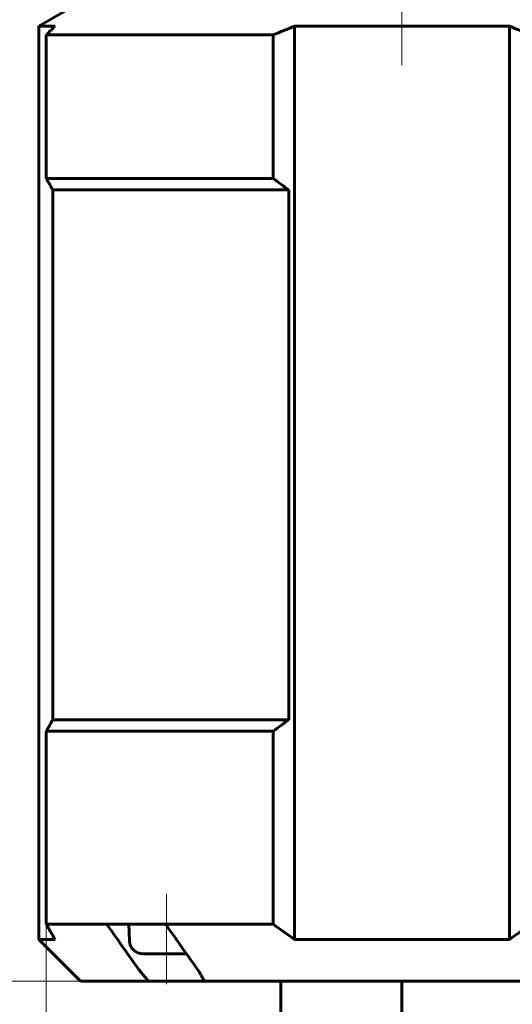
# Model space of a CAD drawing. Header units: millimetres. Extents: x 0 to 297, y 0 to 420.
# Tile 18 of 31: x 57 to 89, y 265 to 330. Entities that reach past the tile are written whole.
import ezdxf

# ---------------------------------------------------------------- set-up
doc = ezdxf.new("R2010")
doc.units = ezdxf.units.MM
for name, pattern in [('K5LT_AXLED', [12, 7.5, -1.5, 1.5, -1.5]), ('K5LT_BASIC', [0]), ('K5LT_THIN', [0])]:
    doc.linetypes.add(name, pattern=pattern)
doc.layers.add('Системный слой', color=7, linetype='Continuous')
doc.layers.add('Системный слой (1)', color=7, linetype='Continuous', true_color=0x6c6c6c)
doc.styles.add('KDIMTEXTSTYLE', font='txt', dxfattribs={"width": 0.96, "oblique": 15, "height": 5})
doc.styles.add('KTEXTSTYLE', font='txt', dxfattribs={"width": 0.96, "height": 5})
doc.dimstyles.new('KDIMSTYLE (0.50)', dxfattribs={"dimtxt": 5, "dimasz": 1, "dimexe": 2, "dimexo": 0, "dimgap": 1, "dimtad": 1, "dimlfac": 2, "dimtxsty": 'KDIMTEXTSTYLE', "dimsah": 1, "dimcen": 0, "dimdle": 1, "dimadec": 0, "dimazin": 0, "dimtfac": 0.667, "dimtmove": 0, "dimatfit": 3, "dimfxl": 1, "dimtvp": 1, "dimtolj": 1, "dimtzin": 0, "dimarcsym": 0})

# ---------------------------------------------------------------- blocks, each defined once
blk = doc.blocks.new('U10')
at = {"layer": 'Системный слой (1)', "color": 143, "linetype": 'K5LT_BASIC', "lineweight": 60, "true_color": 0x33acca}
for p, q in [((64.841, 268.725), (66.394, 268.725)), ((66.394, 268.725), (67.713, 268.725))]:
    blk.add_line(p, q, dxfattribs=at)
blk = doc.blocks.new('D0')
at = {"layer": 'Системный слой (1)'}
for points in [[(35.069, 345.425), (34.41, 350.425), (33.752, 345.425), (34.41, 345.925)], [(34.41, 255.425), (35.069, 260.425), (34.41, 259.925), (33.752, 260.425)]]:
    blk.add_hatch(color=7, dxfattribs=at).paths.add_polyline_path(points)
at = {"layer": 'Системный слой (1)', "color": 7, "linetype": 'K5LT_THIN', "lineweight": 18, "true_color": 0xffffff}
for p, q in [((61.451, 350.425), (32.41, 350.425)), ((33.752, 345.425), (34.41, 350.425)), ((34.41, 350.425), (35.069, 345.425)), ((34.41, 255.425), (34.41, 350.425)), ((34.41, 345.925), (33.752, 345.425)), ((35.069, 345.425), (34.41, 345.925)), ((34.41, 255.425), (33.752, 260.425)), ((33.752, 260.425), (34.41, 259.925)), ((34.41, 259.925), (35.069, 260.425)), ((35.069, 260.425), (34.41, 255.425)), ((76.201, 255.425), (32.41, 255.425))]:
    blk.add_line(p, q, dxfattribs=at)
blk.add_wipeout([(33.41, 295.863), (26.029, 295.863), (26.029, 309.421), (33.41, 309.421)]).dxf.layer = 'Системный слой (1)'
at = {"layer": 'Системный слой (1)', "color": 7, "insert": (26.823, 295.863), "char_height": 5, "attachment_point": 1, "rotation": 90, "style": 'KTEXTSTYLE'}
blk.add_mtext('\\fArial|b0|c204|p34;\\H5.0;\\W1.000;\\Q15;\\fGOST Type AU|b0|i0|c204|p34;\\Q15;\\W0.960;189,5', dxfattribs=at)
blk = doc.blocks.new('KDIMARROW_01')
at = {"layer": 'Системный слой'}
blk.add_hatch(color=0, dxfattribs=at).paths.add_polyline_path([(0, 0), (-5, 0.658), (-4.5, 0), (-5, -0.658)])
at = {"layer": 'Системный слой', "color": 0, "linetype": 'K5LT_THIN', "lineweight": 18}
for p, q in [((-4.5, 0), (-5, 0.658)), ((-5, 0.658), (0, 0)), ((0, 0), (-5, -0.658)), ((-5, -0.658), (-4.5, 0))]:
    blk.add_line(p, q, dxfattribs=at)
at = {"layer": 'Системный слой (1)', "color": 0, "linetype": 'K5LT_THIN', "lineweight": 18}
blk.add_line((81.951, 336.425), (81.451, 336.425), dxfattribs=at)
blk = doc.blocks.new('D1')
at = {"layer": 'Системный слой (1)'}
for points in [[(45.844, 345.425), (45.186, 350.425), (44.528, 345.425), (45.186, 345.925)], [(45.186, 266.925), (45.844, 271.925), (45.186, 271.425), (44.528, 271.925)]]:
    blk.add_hatch(color=7, dxfattribs=at).paths.add_polyline_path(points)
at = {"layer": 'Системный слой (1)', "color": 7, "linetype": 'K5LT_THIN', "lineweight": 18, "true_color": 0xffffff}
for p, q in [((61.451, 350.425), (43.186, 350.425)), ((44.528, 345.425), (45.186, 350.425)), ((45.186, 350.425), (45.844, 345.425)), ((45.186, 266.925), (45.186, 350.425)), ((45.186, 345.925), (44.528, 345.425)), ((45.844, 345.425), (45.186, 345.925)), ((45.186, 266.925), (44.528, 271.925)), ((44.528, 271.925), (45.186, 271.425)), ((45.186, 271.425), (45.844, 271.925)), ((45.844, 271.925), (45.186, 266.925)), ((68.872, 266.925), (43.186, 266.925))]:
    blk.add_line(p, q, dxfattribs=at)
blk.add_wipeout([(44.186, 303.465), (36.804, 303.465), (36.804, 313.467), (44.186, 313.467)]).dxf.layer = 'Системный слой (1)'
at = {"layer": 'Системный слой (1)', "color": 7, "insert": (37.599, 303.465), "char_height": 5, "attachment_point": 1, "rotation": 90, "style": 'KTEXTSTYLE'}
blk.add_mtext('\\fArial|b0|c204|p34;\\H5.0;\\W1.000;\\Q15;\\fGOST Type AU|b0|i0|c204|p34;\\Q15;\\W0.960;167', dxfattribs=at)
blk = doc.blocks.new('D5')
at = {"layer": 'Системный слой (1)'}
for points in [[(63.446, 188.942), (62.946, 189.6), (63.446, 190.258), (58.446, 189.6)], [(120.451, 189.6), (115.451, 190.258), (115.951, 189.6), (115.451, 188.942)]]:
    blk.add_hatch(color=7, dxfattribs=at).paths.add_polyline_path(points)
at = {"layer": 'Системный слой (1)', "color": 7, "linetype": 'K5LT_THIN', "lineweight": 18, "true_color": 0xffffff}
for p, q in [((120.451, 278.396), (120.451, 187.6)), ((58.446, 270.675), (58.446, 187.6)), ((58.446, 189.6), (63.446, 190.258)), ((63.446, 190.258), (62.946, 189.6)), ((115.951, 189.6), (115.451, 190.258)), ((115.451, 190.258), (120.451, 189.6)), ((63.446, 188.942), (58.446, 189.6)), ((58.446, 189.6), (120.451, 189.6)), ((62.946, 189.6), (63.446, 188.942)), ((120.451, 189.6), (115.451, 188.942)), ((115.451, 188.942), (115.951, 189.6))]:
    blk.add_line(p, q, dxfattribs=at)
blk.add_wipeout([(84.371, 190.6), (84.371, 197.982), (94.119, 197.982), (94.119, 190.6)]).dxf.layer = 'Системный слой (1)'
at = {"layer": 'Системный слой (1)', "color": 7, "insert": (84.371, 197.188), "char_height": 5, "attachment_point": 1, "style": 'KTEXTSTYLE'}
blk.add_mtext('\\fArial|b0|c204|p34;\\H5.0;\\W1.000;\\Q15;\\fGOST Type AU|b0|i0|c204|p34;\\Q15;\\W0.960;124', dxfattribs=at)

msp = doc.modelspace()

# ---------------------------------------------------------------- linework, layer by layer
at = {"layer": 'Системный слой (1)', "color": 30, "linetype": 'K5LT_AXLED', "lineweight": 18, "true_color": 0xff8000}
for p, q in [((81.9507, 327.4038), (81.9507, 352.4245)), ((66.3944, 266.7245), (66.3944, 272.6745))]:
    msp.add_line(p, q, dxfattribs=at)
at = {"layer": 'Системный слой (1)', "color": 143, "linetype": 'K5LT_BASIC', "lineweight": 60, "true_color": 0x33acca}
for p, q in [((60.4507, 331.4245), (57.9507, 329.9812)), ((57.9507, 269.6745), (57.9507, 329.9812)), ((57.9507, 329.9812), (59.0281, 329.9812)), ((74.8405, 329.9812), (81.9507, 329.9812)), ((74.8405, 269.6745), (74.8405, 329.9812)), ((81.9507, 329.9812), (89.0609, 329.9812)), ((89.0609, 269.6745), (89.0609, 329.9812)), ((58.4459, 329.4038), (73.4347, 329.4038)), ((58.4459, 319.9245), (58.4459, 329.4038)), ((73.4347, 319.9245), (73.4347, 329.4038)), ((58.4459, 319.9245), (73.4347, 319.9245)), ((58.8796, 319.1745), (58.8796, 284.1745)), ((58.8796, 319.1745), (74.4818, 319.1745)), ((74.4818, 319.1745), (74.4818, 284.1745)), ((58.8796, 284.1745), (74.4818, 284.1745)), ((58.4459, 283.4245), (73.4347, 283.4245)), ((58.4459, 270.6745), (58.4459, 283.4245)), ((73.4347, 270.6745), (73.4347, 283.4245)), ((58.4459, 270.6745), (62.4358, 270.6745)), ((62.4358, 270.6745), (66.3249, 270.6745)), ((63.9419, 269.5853), (63.8944, 270.6745)), ((66.3249, 270.6745), (73.4347, 270.6745)), ((57.9507, 269.6745), (60.7007, 266.9245)), ((57.9507, 269.6745), (59.0281, 269.6745)), ((74.8405, 269.6745), (89.0609, 269.6745)), ((60.7007, 266.9245), (65.202, 266.9245)), ((65.202, 266.9245), (68.8724, 266.9245)), ((68.8724, 266.9245), (95.029, 266.9245)), ((73.9507, 261.1745), (73.9507, 266.9245)), ((81.9507, 261.1745), (81.9507, 266.9245))]:
    msp.add_line(p, q, dxfattribs=at)
msp.add_arc((64.8411, 269.6245), 0.9, 182.5, 270, dxfattribs=at)
for points in [[(59.0281, 329.9812), (58.8334, 329.7933), (58.6393, 329.6007), (58.4459, 329.4038)], [(74.8405, 329.9812), (74.3703, 329.7933), (73.9018, 329.6007), (73.4347, 329.4038)], [(89.0609, 329.9812), (89.5311, 329.7933), (89.9997, 329.6007), (90.4667, 329.4038)], [(58.8796, 319.1745), (58.7341, 319.4211), (58.5896, 319.6712), (58.4459, 319.9245)], [(74.4818, 319.1745), (74.1307, 319.4211), (73.7817, 319.6712), (73.4347, 319.9245)], [(58.8796, 284.1745), (58.7341, 283.928), (58.5896, 283.6779), (58.4459, 283.4245)], [(74.4818, 284.1745), (74.1307, 283.928), (73.7817, 283.6779), (73.4347, 283.4245)], [(59.0281, 269.6745), (58.8324, 270.0014), (58.6384, 270.3351), (58.4459, 270.6745)], [(64.4498, 267.8458), (63.7782, 268.7883), (63.1069, 269.7312), (62.4358, 270.6745)], [(68.3389, 267.8458), (67.6673, 268.7883), (66.996, 269.7312), (66.3249, 270.6745)], [(74.8405, 269.6745), (74.368, 270.0014), (73.8996, 270.3351), (73.4347, 270.6745)], [(89.0609, 269.6745), (89.5334, 270.0014), (90.0018, 270.3351), (90.4667, 270.6745)]]:
    msp.add_open_spline(points, degree=3, dxfattribs=at)
for points, knots in [([(65.202, 266.9245), (65.1088, 267.0255), (64.9284, 267.2293), (64.6768, 267.5373), (64.523, 267.743), (64.4498, 267.8458)], [0, 0, 0, 0, 1.9907027, 3.9906117, 6, 6, 6, 6]), ([(68.8724, 266.9245), (68.8297, 267.0209), (68.7356, 267.2138), (68.5599, 267.5208), (68.4203, 267.7316), (68.3389, 267.8458)], [0, 0, 0, 0, 1.8900813, 3.7777326, 6, 6, 6, 6])]:
    msp.add_open_spline(points, degree=3, knots=knots, dxfattribs=at)

# ---------------------------------------------------------------- block references
at = {"layer": 'Системный слой (1)'}
msp.add_blockref('U10', (0, 0), dxfattribs=at)

# ---------------------------------------------------------------- next in the draw order: dimensions: what is measured, and where the dimension line sits
at = {"layer": 'Системный слой (1)', "color": 7}
dim = msp.add_linear_dim(base=(34.4104, 255.4245), p1=(61.4507, 350.4245), p2=(76.2007, 255.4245), angle=90, text='\\fGOST Type AU|b0|c204|p34;\\H5.0;\\W0.960;\\Q15;\\fGOST Type AU|b0|c204|p34;\\H5.0;\\W0.960;\\Q15;\\fGOST Type AU|b0|i0|c204|p34;\\Q15;189,5', dimstyle='KDIMSTYLE (0.50)', override={"dimexo": 0, "dimblk1": 'KDIMARROW_01', "dimblk2": 'KDIMARROW_01', "dimse1": 0, "dimse2": 0, "dimclrt": 7, "dimtolj": 1}, dxfattribs=at)
dim.commit()
dim.dimension.update_dxf_attribs({"geometry": 'D0', "text_midpoint": (34.4104, 302.9245), "dimtype": 160})

# ---------------------------------------------------------------- next in the draw order: dimensions: what is measured, and where the dimension line sits
dim = msp.add_linear_dim(base=(45.1862, 266.9245), p1=(61.4507, 350.4245), p2=(68.8724, 266.9245), angle=90, dimstyle='KDIMSTYLE (0.50)', override={"dimexo": 0, "dimpost": '\\fGOST Type AU|b0|c204|p34;\\H5.0;\\W0.960;\\Q15;<>', "dimblk1": 'KDIMARROW_01', "dimblk2": 'KDIMARROW_01', "dimse1": 0, "dimse2": 0, "dimclrt": 7, "dimtol": 1, "dimtp": 0, "dimtm": 0, "dimtdec": 5, "dimtolj": 1}, dxfattribs=at)
dim.commit()
dim.dimension.update_dxf_attribs({"geometry": 'D1', "text_midpoint": (45.1862, 308.6745), "dimtype": 160})

# ---------------------------------------------------------------- next in the draw order: dimensions: what is measured, and where the dimension line sits
dim = msp.add_linear_dim(base=(58.4459, 189.6001), p1=(120.4507, 278.3958), p2=(58.4459, 270.6745), dimstyle='KDIMSTYLE (0.50)', override={"dimexo": 0, "dimpost": '\\fGOST Type AU|b0|c204|p34;\\H5.0;\\W0.960;\\Q15;<>', "dimblk1": 'KDIMARROW_01', "dimblk2": 'KDIMARROW_01', "dimse1": 0, "dimse2": 0, "dimclrt": 7, "dimtol": 1, "dimtp": 0, "dimtm": 0, "dimtdec": 5, "dimtolj": 1}, dxfattribs=at)
dim.commit()
dim.dimension.update_dxf_attribs({"geometry": 'D5', "text_midpoint": (89.4483, 189.6001), "dimtype": 160})

doc.saveas('drawing.dxf')
